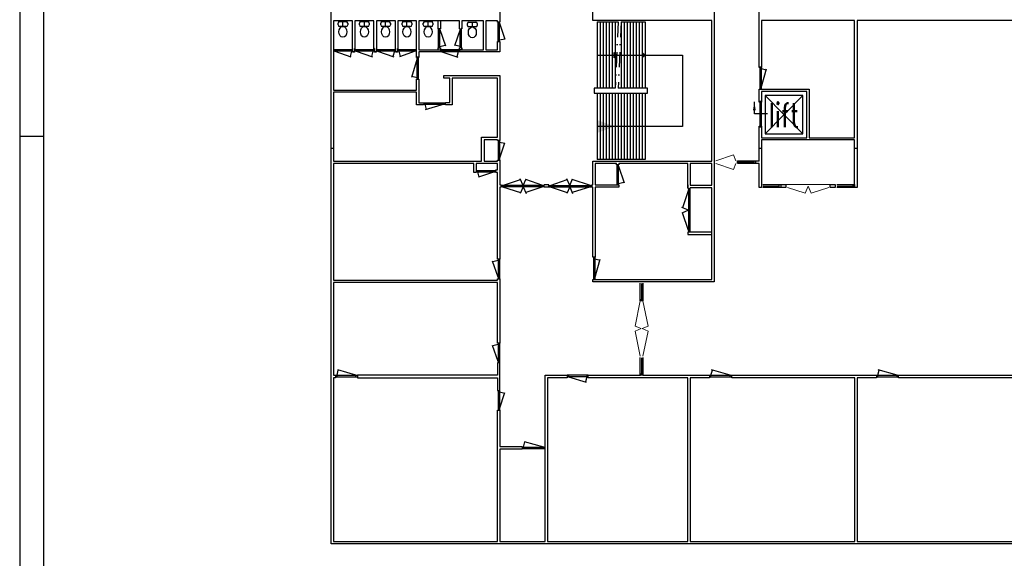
# Model space of a CAD drawing. Header units: millimetres. Extents: x -539328 to 307283, y -3176 to 118900.
# Tile 2 of 33: x 0 to 41381, y 24234 to 46894. Entities that reach past the tile are written whole.
import ezdxf
from ezdxf.enums import TextEntityAlignment as Align

# ---------------------------------------------------------------- set-up
doc = ezdxf.new("R2010")
doc.units = ezdxf.units.MM
doc.header["$LTSCALE"] = 50
doc.header["$MEASUREMENT"] = 0
doc.linetypes.add('DASHDOT', pattern=[25.4, 12.7, -6.35, 0, -6.35])
doc.layers.get('0').update_dxf_attribs({"linetype": 'CONTINUOUS'})
for name, color, linetype in [('00KAD025', 2, 'CONTINUOUS'), ('00KAD070', 5, 'CONTINUOUS'), ('Binnendeurkozijn', 4, 'CONTINUOUS'), ('Binnenkozijn', 4, 'CONTINUOUS'), ('BL$2----', 7, 'CONTINUOUS'), ('KOZIJNEN', 7, 'CONTINUOUS'), ('SANITAIR', 1, 'CONTINUOUS'), ('Scheidingswanden', 1, 'CONTINUOUS'), ('TEKST', 7, 'CONTINUOUS'), ('TRAPPEN', 2, 'CONTINUOUS'), ('VLUCHTPLAN', 7, 'CONTINUOUS'), ('WANDEN', 7, 'CONTINUOUS')]:
    doc.layers.add(name, color=color, linetype=linetype)
doc.styles.get("Standard").update_dxf_attribs({"font": 'romans.shx'})

# ---------------------------------------------------------------- blocks, each defined once
blk = doc.blocks.new('A0-PORTRAIT')
at = {"layer": '00KAD025', "linetype": 'Continuous'}
for p, q in [((0, 1189), (0, 0)), ((0, 420), (10, 420))]:
    blk.add_line(p, q, dxfattribs=at)
at = {"layer": '00KAD070', "linetype": 'Continuous'}
blk.add_line((10, 1179), (10, 10), dxfattribs=at)

msp = doc.modelspace()

# ---------------------------------------------------------------- hatches: boundary and pattern name
at = {"layer": 'TRAPPEN'}
h = msp.add_hatch(color=256, dxfattribs=at)
h.paths.add_polyline_path([(24966.333, 45511.294), (24966.333, 45401.043), (25092.333, 45401.043)])
h.paths.add_polyline_path([(25092.333, 45401.043), (24966.333, 45401.043), (24966.333, 45290.792)])
h = msp.add_hatch(color=256, dxfattribs=at)
h.paths.add_polyline_path([(26163.333, 45511.294), (26163.333, 45401.043), (26289.333, 45401.043)])
h.paths.add_polyline_path([(26163.333, 45401.043), (26163.333, 45290.792), (26289.333, 45401.043)])

# ---------------------------------------------------------------- linework, layer by layer
msp.add_line((18479.699, 45623.625), (18479.699, 45543.625))
at = {"layer": 'Binnendeurkozijn', "lineweight": 0}
for p, q in [((29994.218, 41202.598), (29252.298, 40952.299)), ((30102.298, 40952.299), (29994.218, 41202.598)), ((29994.218, 40587.999), (29252.298, 40838.299)), ((30102.298, 40838.299), (29994.218, 40587.999)), ((32218.781, 39953.062), (34052.781, 39953.062)), ((33012.701, 39588.762), (32270.781, 39839.062)), ((33135.781, 39889.062), (33012.701, 39588.762)), ((33135.781, 39889.062), (33258.861, 39588.762)), ((33258.861, 39588.762), (34000.781, 39839.062)), ((25863.02, 34006.775), (26081.319, 35059.376)), ((26413.619, 34006.775), (26195.319, 35059.376)), ((26113.319, 33898.695), (25863.02, 34006.775)), ((26163.319, 33898.695), (26413.619, 34006.775)), ((26113.319, 33898.695), (25863.02, 33790.615)), ((25863.02, 33790.615), (26081.319, 32738.014)), ((26163.319, 33898.695), (26413.619, 33790.615)), ((26413.619, 33790.615), (26195.319, 32738.014))]:
    msp.add_line(p, q, dxfattribs=at)
at = {"layer": 'Binnendeurkozijn', "lineweight": 0, "const_width": 0.8}
for points in [[(29185.298, 40952.299), (29185.298, 40838.299), (29252.298, 40838.299), (29252.298, 40888.299), (29252.298, 40888.299), (29252.298, 40952.299), (29185.298, 40952.299)], [(29252.298, 40870.299), (29252.298, 40920.299), (30102.298, 40920.299), (30102.298, 40870.299), (29252.298, 40870.299)], [(32218.781, 39953.062), (32218.781, 39839.062), (32270.781, 39839.062), (32270.781, 39889.062), (32285.781, 39889.062), (32285.781, 39953.062), (32218.781, 39953.062)], [(32270.781, 39839.062), (32270.781, 39889.062), (33135.781, 39889.062), (33135.781, 39839.062), (32270.781, 39839.062)], [(33135.781, 39839.062), (33135.781, 39889.062), (34000.781, 39889.062), (34000.781, 39839.062), (33135.781, 39839.062)], [(34052.781, 39953.062), (34052.781, 39839.062), (34000.781, 39839.062), (34000.781, 39889.062), (33985.781, 39889.062), (33985.781, 39953.062), (34052.781, 39953.062)], [(26113.319, 35059.376), (26163.319, 35059.376), (26163.319, 33898.695), (26113.319, 33898.695), (26113.319, 35059.376)], [(26163.319, 32738.014), (26113.319, 32738.014), (26113.319, 33898.695), (26163.319, 33898.695), (26163.319, 32738.014)]]:
    msp.add_lwpolyline(points, dxfattribs=at)
at = {"layer": 'Binnenkozijn'}
for p, q in [((30169.298, 40895.299), (30859.298, 40895.299)), ((30859.298, 40838.299), (30169.298, 40838.299)), ((31926.852, 39839.062), (31236.852, 39839.062)), ((31246.852, 39896.062), (31916.852, 39896.062)), ((35034.71, 39839.062), (34344.71, 39839.062)), ((34354.71, 39896.062), (35024.71, 39896.062)), ((26081.319, 35116.376), (26081.319, 35806.376)), ((26138.319, 35796.376), (26138.319, 35126.376)), ((26081.319, 31991.014), (26081.319, 32681.014)), ((26138.319, 32671.014), (26138.319, 32001.014))]:
    msp.add_line(p, q, dxfattribs=at)
at = {"layer": 'Binnenkozijn', "lineweight": 0, "const_width": 0.8}
for points in [[(30169.298, 40952.299), (30169.298, 40838.299), (30102.298, 40838.299), (30102.298, 40888.299), (30102.298, 40888.299), (30102.298, 40952.299), (30169.298, 40952.299)], [(31246.852, 39953.062), (31246.852, 39839.062), (31179.852, 39839.062), (31179.852, 39889.062), (31179.852, 39889.062), (31179.852, 39953.062), (31246.852, 39953.062)], [(34354.71, 39953.062), (34354.71, 39839.062), (34287.71, 39839.062), (34287.71, 39889.062), (34287.71, 39889.062), (34287.71, 39953.062), (34354.71, 39953.062)], [(26195.319, 35796.376), (26081.319, 35796.376), (26081.319, 35863.376), (26131.319, 35863.376), (26131.319, 35863.376), (26195.319, 35863.376), (26195.319, 35796.376)], [(26195.319, 32671.014), (26081.319, 32671.014), (26081.319, 32738.014), (26131.319, 32738.014), (26131.319, 32738.014), (26195.319, 32738.014), (26195.319, 32671.014)]]:
    msp.add_lwpolyline(points, dxfattribs=at)
at = {"layer": 'Binnenkozijn'}
for points in [[(30169.298, 40952.299), (30859.298, 40952.299)], [(30859.298, 40952.299), (30926.298, 40952.299), (30926.298, 40838.299), (30859.298, 40838.299), (30859.298, 40952.299)], [(31236.852, 39953.062), (31926.852, 39953.062)], [(31916.852, 39953.062), (31983.852, 39953.062), (31983.852, 39839.062), (31916.852, 39839.062), (31916.852, 39953.062)], [(34344.71, 39953.062), (35034.71, 39953.062)], [(35024.71, 39953.062), (35091.71, 39953.062), (35091.71, 39839.062), (35024.71, 39839.062), (35024.71, 39953.062)], [(26195.319, 35806.376), (26195.319, 35116.376)], [(26195.319, 35126.376), (26195.319, 35059.376), (26081.319, 35059.376), (26081.319, 35126.376), (26195.319, 35126.376)], [(26195.319, 32681.014), (26195.319, 31991.014)], [(26195.319, 32001.014), (26195.319, 31934.014), (26081.319, 31934.014), (26081.319, 32001.014), (26195.319, 32001.014)]]:
    msp.add_lwpolyline(points, dxfattribs=at)
at = {"layer": 'KOZIJNEN'}
for p, q in [((20104.709, 45979.925), (20104.709, 46810.523)), ((20164.709, 45979.925), (20164.709, 46810.523)), ((17604.251, 45703.193), (17604.251, 46513.791)), ((17664.251, 46473.791), (17604.251, 46473.791)), ((17664.251, 45703.193), (17664.251, 46513.791)), ((17664.251, 46473.791), (17891.309, 45794.051)), ((18506.803, 46473.791), (18279.746, 45794.051)), ((18506.803, 45703.193), (18506.803, 46513.791)), ((18506.803, 46473.791), (18566.803, 46473.791)), ((18566.803, 45703.193), (18566.803, 46513.791)), ((20164.709, 46750.523), (20104.709, 46750.523)), ((20164.709, 46750.523), (20391.766, 46070.782)), ((20164.709, 46039.925), (20104.709, 46039.925)), ((20164.709, 46039.925), (20384.568, 46092.333)), ((14003.08, 45623.625), (13185.275, 45623.625)), ((14003.08, 45563.625), (13185.275, 45563.625)), ((13245.275, 45563.625), (13245.275, 45623.625)), ((13245.275, 45563.625), (13921.481, 45333.474)), ((13943.08, 45563.625), (13883.957, 45346.246)), ((13943.08, 45563.625), (13943.08, 45623.625)), ((14905.632, 45623.625), (14072.574, 45623.625)), ((14905.632, 45563.625), (14072.574, 45563.625)), ((14147.827, 45563.625), (14147.827, 45623.625)), ((14147.827, 45563.625), (14824.033, 45333.474)), ((14845.632, 45563.625), (14786.51, 45346.246)), ((14845.632, 45563.625), (14845.632, 45623.625)), ((15808.185, 45623.625), (14975.126, 45623.625)), ((15808.185, 45563.625), (14975.126, 45563.625)), ((15035.126, 45563.625), (15035.126, 45623.625)), ((15035.126, 45563.625), (15726.585, 45333.474)), ((15748.185, 45563.625), (15688.992, 45345.987)), ((15748.185, 45563.625), (15748.185, 45623.625)), ((16681.699, 45623.625), (15877.678, 45623.625)), ((16681.699, 45563.625), (15877.678, 45563.625)), ((15937.678, 45563.625), (15937.678, 45623.625)), ((15937.678, 45563.625), (15996.735, 45346.489)), ((16621.699, 45563.625), (15959.277, 45333.474)), ((16621.699, 45563.625), (16621.699, 45623.625)), ((17664.251, 45763.193), (17604.251, 45763.193)), ((17664.251, 45763.193), (17884.11, 45815.601)), ((18479.699, 45603.625), (17686.05, 45603.625)), ((18490.071, 45543.625), (17686.05, 45543.625)), ((17746.05, 45543.625), (17746.05, 45603.625)), ((17746.05, 45543.625), (18408.472, 45313.474)), ((18506.803, 45763.193), (18286.944, 45815.601)), ((18430.071, 45543.625), (18371.014, 45326.489)), ((18430.071, 45543.625), (18430.071, 45603.625)), ((18506.803, 45763.193), (18566.803, 45763.193)), ((16701.699, 45260.735), (16471.549, 44466.079)), ((16701.699, 44384.479), (16701.699, 45320.735)), ((16701.699, 45260.735), (16761.699, 45260.735)), ((16761.699, 44384.479), (16761.699, 45320.735)), ((31099.852, 44901.51), (31099.852, 43965.255)), ((31159.852, 44841.51), (31099.852, 44841.51)), ((31159.852, 44901.51), (31159.852, 43965.255)), ((31159.852, 44841.51), (31378.996, 44781.908)), ((31159.852, 44025.255), (31390.002, 44819.911)), ((16701.699, 44444.479), (16482.555, 44504.082)), ((16701.699, 44444.479), (16761.699, 44444.479)), ((31159.852, 44025.255), (31099.852, 44025.255)), ((16964.371, 43393.25), (17900.627, 43393.25)), ((16964.371, 43333.25), (17900.627, 43333.25)), ((17024.371, 43333.25), (17024.371, 43393.25)), ((17024.371, 43333.25), (17083.974, 43114.106)), ((17840.627, 43333.25), (17045.971, 43103.1)), ((17840.627, 43333.25), (17840.627, 43393.25)), ((30875.756, 42930.579), (30875.756, 43437.704)), ((31099.852, 43450.01), (31099.852, 42411.148)), ((31159.852, 43390.01), (31099.852, 43390.01)), ((31159.852, 43450.01), (31159.852, 42411.148)), ((31426.921, 42930.579), (30875.756, 42930.579)), ((31159.852, 42471.148), (31099.852, 42471.148)), ((20104.709, 41807.613), (20104.709, 40977.015)), ((20164.709, 41807.613), (20164.709, 40977.015)), ((20164.709, 41747.613), (20104.709, 41747.613)), ((20164.709, 41747.613), (20384.568, 41695.205)), ((20164.709, 41037.015), (20391.766, 41716.756)), ((20164.709, 41037.015), (20104.709, 41037.015)), ((25107.102, 39942.928), (25107.102, 40792.632)), ((25167.102, 40732.632), (25107.102, 40732.632)), ((25167.102, 39942.928), (25167.102, 40792.632)), ((25167.102, 40732.632), (25401.218, 40029.491)), ((19186.539, 40550.641), (20017.137, 40550.641)), ((19186.539, 40490.641), (20017.137, 40490.641)), ((19246.539, 40490.641), (19246.539, 40550.641)), ((19246.539, 40490.641), (19298.947, 40270.782)), ((19957.137, 40490.641), (19277.396, 40263.583)), ((19957.137, 40490.641), (19957.137, 40550.641)), ((20290.821, 39922.928), (21054.488, 40166.846)), ((21162.752, 39922.928), (21039.672, 40200.227)), ((21162.752, 39922.928), (21285.833, 40200.227)), ((21981.003, 39922.928), (21271.016, 40166.846)), ((22296.032, 39922.928), (23006.019, 40166.846)), ((23114.283, 39922.928), (22991.202, 40200.227)), ((23114.283, 39922.928), (23237.363, 40200.227)), ((23986.214, 39922.928), (23222.547, 40166.846)), ((22041.003, 39922.928), (20230.821, 39922.928)), ((22041.003, 39862.928), (20230.821, 39862.928)), ((20290.821, 39862.928), (20290.821, 39922.928)), ((20290.821, 39862.928), (21054.488, 39619.01)), ((21162.752, 39862.928), (21039.672, 39585.628)), ((21162.752, 39922.928), (21162.752, 39862.928)), ((21162.752, 39862.928), (21285.833, 39585.628)), ((21981.003, 39862.928), (21271.016, 39619.01)), ((21981.003, 39862.928), (21981.003, 39922.928)), ((22041.003, 39842.928), (22041.003, 39942.928)), ((22236.032, 39942.928), (22041.003, 39942.928)), ((22236.032, 39842.928), (22041.003, 39842.928)), ((22236.032, 39842.928), (22236.032, 39942.928)), ((22236.032, 39922.928), (24046.214, 39922.928)), ((22236.032, 39862.928), (24046.214, 39862.928)), ((22296.032, 39862.928), (22296.032, 39922.928)), ((22296.032, 39862.928), (23006.019, 39619.01)), ((23114.283, 39862.928), (22991.202, 39585.628)), ((23114.283, 39922.928), (23114.283, 39862.928)), ((23114.283, 39862.928), (23237.363, 39585.628)), ((23986.214, 39862.928), (23222.547, 39619.01)), ((23986.214, 39862.928), (23986.214, 39922.928)), ((25167.102, 40002.928), (25107.102, 40002.928)), ((25167.102, 40002.928), (25390.477, 40061.751)), ((28102.833, 39729.247), (27858.915, 38983.932)), ((28102.833, 39789.247), (28102.833, 37962.089)), ((28162.833, 39729.247), (28102.833, 39729.247)), ((28162.833, 39789.247), (28162.833, 37962.089)), ((28102.833, 38875.668), (27825.534, 38998.749)), ((28102.833, 38875.668), (27825.534, 38752.588)), ((28102.833, 38022.089), (27858.915, 38767.404)), ((28102.833, 38875.668), (28162.833, 38875.668)), ((28162.833, 38022.089), (28102.833, 38022.089)), ((24112.326, 36899.631), (24112.326, 35963.376)), ((24172.326, 36839.631), (24112.326, 36839.631)), ((24172.326, 36899.631), (24172.326, 35963.376)), ((24172.326, 36839.631), (24391.47, 36780.029)), ((20104.709, 36055.072), (19877.651, 36734.813)), ((20104.709, 36765.671), (19884.85, 36713.263)), ((20104.709, 36825.671), (20104.709, 35995.072)), ((20104.709, 36765.671), (20164.709, 36765.671)), ((20164.709, 36825.671), (20164.709, 35995.072)), ((24172.326, 36023.376), (24402.476, 36818.032)), ((20104.709, 36055.072), (20164.709, 36055.072)), ((24172.326, 36023.376), (24112.326, 36023.376)), ((20104.709, 32512.954), (19877.651, 33192.694)), ((20104.709, 33223.552), (19884.85, 33171.144)), ((20104.709, 33283.552), (20104.709, 32452.954)), ((20104.709, 33223.552), (20164.709, 33223.552)), ((20164.709, 33283.552), (20164.709, 32452.954)), ((20104.709, 32512.954), (20164.709, 32512.954)), ((13276.904, 31934.014), (14190.943, 31934.014)), ((13276.904, 31874.014), (14190.943, 31874.014)), ((13336.904, 31934.014), (13389.487, 32154.608)), ((13336.904, 31874.014), (13336.904, 31934.014)), ((14130.943, 31934.014), (13367.761, 32161.072)), ((14130.943, 31874.014), (14130.943, 31934.014)), ((23894.953, 31934.014), (23003.489, 31934.014)), ((23894.953, 31874.014), (23003.489, 31874.014)), ((23063.489, 31934.014), (23063.489, 31874.014)), ((23063.489, 31874.014), (23813.354, 31643.864)), ((23834.953, 31874.014), (23775.516, 31655.477)), ((23834.953, 31934.014), (23834.953, 31874.014)), ((28993.332, 31934.014), (29925.197, 31934.014)), ((28993.332, 31874.014), (29925.197, 31874.014)), ((29053.332, 31934.014), (29112.77, 32152.551)), ((29053.332, 31874.014), (29053.332, 31934.014)), ((29865.197, 31934.014), (29074.932, 32164.164)), ((29865.197, 31874.014), (29865.197, 31934.014)), ((36002.937, 31934.014), (36934.802, 31934.014)), ((36002.937, 31874.014), (36934.802, 31874.014)), ((36062.937, 31934.014), (36122.375, 32152.551)), ((36062.937, 31874.014), (36062.937, 31934.014)), ((36874.802, 31934.014), (36084.537, 32164.164)), ((36874.802, 31874.014), (36874.802, 31934.014)), ((20104.709, 31299.012), (20104.709, 30468.414)), ((20104.709, 31239.012), (20164.709, 31239.012)), ((20164.709, 31299.012), (20164.709, 30468.414)), ((20164.709, 31239.012), (20384.568, 31186.604)), ((20164.709, 30528.414), (20391.766, 31208.155)), ((20104.709, 30528.414), (20164.709, 30528.414)), ((21179.575, 28912.783), (21231.983, 29132.641)), ((22024.429, 28912.783), (21210.432, 29139.84)), ((21119.575, 28912.783), (22084.429, 28912.783)), ((21119.575, 28852.783), (22084.429, 28852.783)), ((21179.575, 28852.783), (21179.575, 28912.783)), ((22024.429, 28852.783), (22024.429, 28912.783))]:
    msp.add_line(p, q, dxfattribs=at)
msp.add_solid([(30815.756, 43077.704), (30875.756, 43437.704), (30935.756, 43077.704)], dxfattribs=at)
at = {"layer": 'SANITAIR'}
for p, q in [((13440.003, 46812.142), (13726.225, 46812.142)), ((13583.114, 46609.556), (13583.114, 46812.142)), ((14343.224, 46812.142), (14629.446, 46812.142)), ((14486.335, 46609.556), (14486.335, 46812.142)), ((15232.783, 46812.142), (15519.004, 46812.142)), ((15375.894, 46609.556), (15375.894, 46812.142)), ((16131.512, 46812.142), (16417.733, 46812.142)), ((16274.623, 46609.556), (16274.623, 46812.142)), ((17024.103, 46812.142), (17310.324, 46812.142)), ((17167.213, 46609.556), (17167.213, 46812.142)), ((18880.523, 46788.171), (19166.744, 46788.171)), ((19023.633, 46585.585), (19023.633, 46788.171)), ((13380.003, 46669.556), (13380.003, 46752.142)), ((13726.225, 46609.556), (13440.003, 46609.556)), ((13786.225, 46752.142), (13786.225, 46669.556)), ((14283.224, 46669.556), (14283.224, 46752.142)), ((14629.446, 46609.556), (14343.224, 46609.556)), ((14689.446, 46752.142), (14689.446, 46669.556)), ((15172.783, 46669.556), (15172.783, 46752.142)), ((15519.004, 46609.556), (15232.783, 46609.556)), ((15579.004, 46752.142), (15579.004, 46669.556)), ((16071.512, 46669.556), (16071.512, 46752.142)), ((16417.733, 46609.556), (16131.512, 46609.556)), ((16477.733, 46752.142), (16477.733, 46669.556)), ((16964.103, 46669.556), (16964.103, 46752.142)), ((17310.324, 46609.556), (17024.103, 46609.556)), ((17370.324, 46752.142), (17370.324, 46669.556)), ((18820.523, 46645.585), (18820.523, 46728.171)), ((19166.744, 46585.585), (18880.523, 46585.585)), ((19226.744, 46728.171), (19226.744, 46645.585))]:
    msp.add_line(p, q, dxfattribs=at)
for centre, start, end in [((13440.003, 46752.142), 90, 180), ((13726.225, 46752.142), 0, 90), ((14343.224, 46752.142), 90, 180), ((14629.446, 46752.142), 0, 90), ((15232.783, 46752.142), 90, 180), ((15519.004, 46752.142), 0, 90), ((16131.512, 46752.142), 90, 180), ((16417.733, 46752.142), 0, 90), ((17024.103, 46752.142), 90, 180), ((17310.324, 46752.142), 0, 90), ((18880.523, 46728.171), 90, 180), ((19166.744, 46728.171), 0, 90), ((13440.003, 46669.556), 180, 270), ((13726.225, 46669.556), 270, 0), ((14343.224, 46669.556), 180, 270), ((14629.446, 46669.556), 270, 0), ((15232.783, 46669.556), 180, 270), ((15519.004, 46669.556), 270, 0), ((16131.512, 46669.556), 180, 270), ((16417.733, 46669.556), 270, 0), ((17024.103, 46669.556), 180, 270), ((17310.324, 46669.556), 270, 0), ((18880.523, 46645.585), 180, 270), ((19166.744, 46645.585), 270, 0)]:
    msp.add_arc(centre, 60, start, end, dxfattribs=at)
for centre in [(13583.114, 46381.443), (14486.335, 46381.443), (15375.894, 46381.443), (16274.623, 46381.443), (17167.213, 46381.443), (19023.633, 46357.472)]:
    msp.add_ellipse(centre, major_axis=(0, 228.113), ratio=0.735922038, dxfattribs=at)
at = {"layer": 'Scheidingswanden'}
for p, q in [((31079.852, 40945.299), (30926.298, 40945.299)), ((26188.319, 35863.376), (26088.319, 35863.376))]:
    msp.add_line(p, q, dxfattribs=at)
for points in [[(31983.852, 39946.062), (31983.852, 39846.062), (32218.781, 39846.062), (32218.781, 39946.062), (31983.852, 39946.062)], [(34052.781, 39946.062), (34052.781, 39846.062), (34287.71, 39846.062), (34287.71, 39946.062), (34052.781, 39946.062)], [(35191.71, 39839.062), (35091.71, 39839.062)]]:
    msp.add_lwpolyline(points, dxfattribs=at)
at = {"layer": 'TRAPPEN'}
for p, q in [((24273.333, 46796.664), (25155.333, 46796.664)), ((24273.333, 46796.664), (24273.333, 44005.423)), ((24399.333, 46796.664), (24399.333, 44005.423)), ((24525.333, 46796.664), (24525.333, 44005.423)), ((24651.333, 46796.664), (24651.333, 44005.423)), ((24777.333, 46796.664), (24777.333, 44005.423)), ((24903.333, 46796.664), (24903.333, 44005.423)), ((25029.333, 46796.664), (25029.333, 44005.423)), ((25281.333, 46796.664), (26289.333, 46796.664)), ((25281.333, 46796.664), (25281.333, 44005.423)), ((25407.333, 46796.664), (25407.333, 44005.423)), ((25533.333, 46796.664), (25533.333, 44005.423)), ((25659.333, 46796.664), (25659.333, 44005.423)), ((25785.333, 46796.664), (25785.333, 44005.423)), ((25911.333, 46796.664), (25911.333, 44005.423)), ((26037.333, 46796.664), (26037.333, 44005.423)), ((26163.333, 46796.664), (26163.333, 44005.423)), ((26289.333, 46796.664), (26289.333, 44005.423)), ((24273.333, 45401.043), (27855.413, 45401.043)), ((25092.333, 45401.043), (24966.333, 45511.294)), ((24966.333, 45511.294), (24966.333, 45290.792)), ((24966.333, 45290.792), (25092.333, 45401.043)), ((26289.333, 45401.043), (26163.333, 45511.294)), ((26163.333, 45511.294), (26163.333, 45290.792)), ((26163.333, 45290.792), (26289.333, 45401.043)), ((27855.413, 45401.043), (27855.413, 42400.919)), ((25029.333, 44005.423), (24145.327, 44005.423)), ((24145.327, 44005.423), (24145.327, 43796.539)), ((26380.713, 44005.423), (25155.333, 44005.423)), ((26380.713, 43796.539), (26380.713, 44005.423)), ((24145.327, 43796.539), (26380.713, 43796.539)), ((24273.333, 43796.539), (24273.333, 41005.299)), ((24399.333, 43796.539), (24399.333, 41005.299)), ((24525.333, 43796.539), (24525.333, 41005.299)), ((24651.333, 43796.539), (24651.333, 41005.299)), ((24777.333, 43796.539), (24777.333, 41005.299)), ((24903.333, 43796.539), (24903.333, 41005.299)), ((25029.333, 43796.539), (25029.333, 41005.299)), ((25155.333, 43796.539), (25155.333, 41005.299)), ((25281.333, 43796.539), (25281.333, 41005.299)), ((25407.333, 43796.539), (25407.333, 41005.299)), ((25533.333, 43796.539), (25533.333, 41005.299)), ((25659.333, 43796.539), (25659.333, 41005.299)), ((25785.333, 43796.539), (25785.333, 41005.299)), ((25911.333, 43796.539), (25911.333, 41005.299)), ((26037.333, 43796.539), (26037.333, 41005.299)), ((26163.333, 43796.539), (26163.333, 41005.299)), ((26289.333, 43796.539), (26289.333, 41005.299)), ((27855.413, 42400.919), (24273.333, 42400.919)), ((26289.333, 41005.299), (24273.333, 41005.299))]:
    msp.add_line(p, q, dxfattribs=at)
at = {"layer": 'TRAPPEN', "linetype": 'DASHDOT'}
for p, q in [((25155.333, 46796.664), (25029.333, 44005.423)), ((25281.333, 46796.664), (25155.333, 44005.423))]:
    msp.add_line(p, q, dxfattribs=at)
at = {"layer": 'VLUCHTPLAN', "color": 110}
msp.add_solid([(24271.112, 42670.919), (25029.333, 42400.919), (24271.112, 42130.919)], dxfattribs=at)
at = {"layer": 'WANDEN'}
for p, q in [((13085.275, 41473.044), (13085.275, 70934.571)), ((31079.852, 44881.51), (31079.852, 49854.158)), ((20184.709, 47819.795), (20184.709, 46790.523)), ((13185.275, 46830.411), (13185.275, 43924.292)), ((13987.827, 45667.596), (13987.827, 46830.411)), ((14087.827, 46830.411), (14087.827, 45667.596)), ((14890.379, 45667.596), (14890.379, 46830.411)), ((14990.379, 46830.411), (14990.379, 45667.596)), ((15792.931, 45667.596), (15792.931, 46830.411)), ((15892.931, 46830.411), (15892.931, 45667.596)), ((16681.699, 45300.735), (16681.699, 46830.411)), ((16781.699, 46830.411), (16781.699, 45623.625)), ((18486.803, 46513.791), (18486.803, 46830.411)), ((18586.803, 46830.411), (18586.803, 46513.791)), ((19492.184, 45623.625), (19492.184, 46830.411)), ((19592.184, 46830.411), (19592.184, 45623.625)), ((20084.709, 46790.523), (20084.709, 46830.411)), ((20184.709, 46790.523), (20084.709, 46790.523)), ((31179.852, 46836.664), (31179.852, 44881.51)), ((35091.71, 41919.037), (35091.71, 46836.664)), ((35191.71, 46836.664), (35191.71, 41473.044)), ((17584.251, 46513.791), (17584.251, 46553.679)), ((17684.251, 46513.791), (17584.251, 46513.791)), ((17684.251, 46553.679), (17684.251, 46513.791)), ((18486.803, 46513.791), (18586.803, 46513.791)), ((18586.803, 46513.791), (18586.803, 46553.679)), ((20084.709, 45623.625), (20084.709, 45959.925)), ((20184.709, 45959.925), (20184.709, 45543.625)), ((14003.08, 45667.596), (13987.827, 45667.596)), ((14003.08, 45523.625), (14003.08, 45667.596)), ((14072.574, 45523.625), (14003.08, 45523.625)), ((14087.827, 45667.596), (14072.574, 45667.596)), ((14072.574, 45667.596), (14072.574, 45523.625)), ((14905.632, 45667.596), (14890.379, 45667.596)), ((14905.632, 45523.625), (14905.632, 45667.596)), ((14975.126, 45523.625), (14905.632, 45523.625)), ((14990.379, 45667.596), (14975.126, 45667.596)), ((14975.126, 45667.596), (14975.126, 45523.625)), ((15808.185, 45667.596), (15792.931, 45667.596)), ((15808.185, 45523.625), (15808.185, 45667.596)), ((15877.678, 45523.625), (15808.185, 45523.625)), ((15892.931, 45667.596), (15877.678, 45667.596)), ((15877.678, 45667.596), (15877.678, 45523.625)), ((16781.699, 45623.625), (18387.065, 45623.625)), ((16781.699, 45523.625), (16781.699, 45300.735)), ((17584.251, 45623.625), (17584.251, 45703.193)), ((17684.251, 45703.193), (17684.251, 45623.625)), ((18586.803, 45623.625), (17686.05, 45623.625)), ((17686.05, 45623.625), (17686.05, 45543.625)), ((18387.065, 45623.625), (18486.803, 45623.625)), ((18479.699, 45623.625), (19492.184, 45623.625)), ((18486.803, 45623.625), (18486.803, 45703.193)), ((18586.803, 45623.625), (18586.803, 45703.193)), ((18586.803, 45703.193), (18586.803, 45623.625)), ((19592.184, 45623.625), (20084.709, 45623.625)), ((16781.699, 45300.735), (16681.699, 45300.735)), ((31179.852, 44881.51), (31079.852, 44881.51)), ((16681.699, 43924.292), (16681.699, 44364.479)), ((16781.699, 44364.479), (16781.699, 43393.25)), ((13185.275, 43924.292), (16681.699, 43924.292)), ((31079.852, 43430.01), (31079.852, 43945.255)), ((33179.852, 43945.255), (33179.852, 41919.037)), ((13185.275, 43824.292), (13185.275, 41473.044)), ((31179.852, 43845.255), (31179.852, 43430.01)), ((33079.852, 41919.037), (33079.852, 43845.255)), ((16781.699, 43393.25), (16964.371, 43393.25)), ((31179.852, 43430.01), (31079.852, 43430.01)), ((31079.852, 41473.044), (31079.852, 42391.148)), ((31079.852, 42391.148), (31179.852, 42391.148)), ((31179.852, 42391.148), (31179.852, 41919.037)), ((31179.852, 41919.037), (33079.852, 41919.037)), ((31179.852, 41819.037), (31179.852, 41473.044)), ((33179.852, 41919.037), (35091.71, 41919.037)), ((35091.71, 41473.044), (35091.71, 41819.037)), ((13185.275, 41473.044), (13085.275, 41473.044)), ((31179.852, 41473.044), (31079.852, 41473.044)), ((35191.71, 41473.044), (35091.71, 41473.044))]:
    msp.add_line(p, q, dxfattribs=at)
at = {"layer": 'WANDEN', "color": 7}
for p, q in [((13085.275, 24840.685), (13085.275, 63387.753)), ((29185.298, 49874.158), (29185.298, 35863.376)), ((31079.852, 44901.51), (31079.852, 49874.158)), ((20184.709, 47839.795), (20184.709, 46810.523)), ((24092.442, 46856.664), (24092.442, 47839.795)), ((13987.827, 46850.411), (13185.275, 46850.411)), ((13185.275, 46850.411), (13185.275, 43944.292)), ((13987.827, 45687.596), (13987.827, 46850.411)), ((14890.379, 46850.411), (14087.827, 46850.411)), ((14087.827, 46850.411), (14087.827, 45687.596)), ((14890.379, 45687.596), (14890.379, 46850.411)), ((15792.931, 46850.411), (14990.379, 46850.411)), ((14990.379, 46850.411), (14990.379, 45687.596)), ((15792.931, 45687.596), (15792.931, 46850.411)), ((16681.699, 46850.411), (15892.931, 46850.411)), ((15892.931, 46850.411), (15892.931, 45687.596)), ((16681.699, 45320.735), (16681.699, 46850.411)), ((18486.803, 46850.411), (16781.699, 46850.411)), ((16781.699, 46850.411), (16781.699, 45643.625)), ((17584.251, 46513.791), (17584.251, 46850.411)), ((17684.251, 46850.411), (17684.251, 46513.791)), ((18486.803, 46513.791), (18486.803, 46850.411)), ((19492.184, 46850.411), (18586.803, 46850.411)), ((18586.803, 46850.411), (18586.803, 46513.791)), ((19492.184, 45643.625), (19492.184, 46850.411)), ((20084.709, 46850.411), (19592.184, 46850.411)), ((19592.184, 46850.411), (19592.184, 45643.625)), ((20084.709, 46810.523), (20084.709, 46850.411)), ((29085.298, 46856.664), (24092.442, 46856.664)), ((29085.298, 40945.299), (29085.298, 46856.664)), ((35091.71, 46856.664), (31179.852, 46856.664)), ((31179.852, 46856.664), (31179.852, 44901.51)), ((35091.71, 41939.037), (35091.71, 46856.664)), ((43233.722, 46856.664), (35191.71, 46856.664)), ((35191.71, 46856.664), (35191.71, 39839.062)), ((20084.709, 45643.625), (20084.709, 45979.925)), ((20084.709, 45979.925), (20184.709, 45979.925)), ((20184.709, 45979.925), (20184.709, 45543.625)), ((14003.08, 45687.596), (13987.827, 45687.596)), ((14003.08, 45543.625), (14003.08, 45687.596)), ((14072.574, 45543.625), (14003.08, 45543.625)), ((14087.827, 45687.596), (14072.574, 45687.596)), ((14072.574, 45687.596), (14072.574, 45543.625)), ((14905.632, 45687.596), (14890.379, 45687.596)), ((14905.632, 45543.625), (14905.632, 45687.596)), ((14975.126, 45543.625), (14905.632, 45543.625)), ((14990.379, 45687.596), (14975.126, 45687.596)), ((14975.126, 45687.596), (14975.126, 45543.625)), ((15808.185, 45687.596), (15792.931, 45687.596)), ((15808.185, 45543.625), (15808.185, 45687.596)), ((15877.678, 45543.625), (15808.185, 45543.625)), ((15892.931, 45687.596), (15877.678, 45687.596)), ((15877.678, 45687.596), (15877.678, 45543.625)), ((17686.05, 45543.625), (16781.699, 45543.625)), ((16781.699, 45543.625), (16781.699, 45320.735)), ((17584.251, 45643.625), (17584.251, 45703.193)), ((17584.251, 45703.193), (17684.251, 45703.193)), ((17684.251, 45703.193), (17684.251, 45643.625)), ((20184.709, 45543.625), (18479.699, 45543.625)), ((18486.803, 45643.625), (18486.803, 45703.193)), ((18586.803, 45703.193), (18486.803, 45703.193)), ((18586.803, 45643.625), (18586.803, 45703.193)), ((18586.803, 45703.193), (18586.803, 45643.625)), ((16781.699, 45320.735), (16681.699, 45320.735)), ((31179.852, 44901.51), (31079.852, 44901.51)), ((16681.699, 43944.292), (16681.699, 44384.479)), ((16681.699, 44384.479), (16781.699, 44384.479)), ((16781.699, 44384.479), (16781.699, 43413.25)), ((17826.29, 44438.444), (17826.29, 44538.444)), ((17826.29, 44538.444), (20184.709, 44538.444)), ((18079.083, 44438.444), (17826.29, 44438.444)), ((18079.083, 43413.25), (18079.083, 44438.444)), ((20084.709, 44438.444), (18179.083, 44438.444)), ((18179.083, 44438.444), (18179.083, 43313.25)), ((20084.709, 41945.081), (20084.709, 44438.444)), ((20184.709, 44538.444), (20184.709, 41807.613)), ((31079.852, 43450.01), (31079.852, 43965.255)), ((31079.852, 43965.255), (33179.852, 43965.255)), ((33079.852, 43865.255), (31179.852, 43865.255)), ((31179.852, 43865.255), (31179.852, 43450.01)), ((33079.852, 41939.037), (33079.852, 43865.255)), ((33179.852, 43965.255), (33179.852, 41939.037)), ((16681.699, 43844.292), (13185.275, 43844.292)), ((13185.275, 43844.292), (13185.275, 40947.999)), ((16681.699, 43313.25), (16681.699, 43844.292)), ((32919.852, 42094.141), (31328.971, 43705.255)), ((31328.971, 42094.141), (32919.852, 43705.255)), ((32919.852, 43705.255), (31328.971, 43705.255)), ((31328.971, 43705.255), (31328.971, 42094.141)), ((32919.852, 42094.141), (32919.852, 43705.255)), ((16964.371, 43313.25), (16681.699, 43313.25)), ((17900.627, 43313.25), (17900.627, 43413.25)), ((17900.627, 43413.25), (18079.083, 43413.25)), ((18179.083, 43313.25), (17900.627, 43313.25)), ((31179.852, 43450.01), (31079.852, 43450.01)), ((31079.852, 40945.299), (31079.852, 42411.148)), ((31079.852, 42411.148), (31179.852, 42411.148)), ((31179.852, 42411.148), (31179.852, 41939.037)), ((19415.298, 40947.999), (19415.298, 41945.081)), ((19415.298, 41945.081), (20084.709, 41945.081)), ((20084.709, 41845.081), (19515.298, 41845.081)), ((19515.298, 41845.081), (19515.298, 40947.999)), ((20084.709, 41807.613), (20084.709, 41845.081)), ((20184.709, 41807.613), (20084.709, 41807.613)), ((35091.71, 41839.037), (31179.852, 41839.037)), ((31179.852, 41839.037), (31179.852, 39839.062)), ((31328.971, 42094.141), (32919.852, 42094.141)), ((35091.71, 39839.062), (35091.71, 41839.037)), ((20084.709, 40947.999), (20084.709, 40977.015)), ((20084.709, 40977.015), (20184.709, 40977.015)), ((20184.709, 40977.015), (20184.709, 39942.928)), ((13185.275, 40947.999), (19415.298, 40947.999)), ((19086.539, 40847.999), (13185.275, 40847.999)), ((13185.275, 40847.999), (13185.275, 35940.473)), ((19086.539, 40470.641), (19086.539, 40847.999)), ((20084.709, 40847.999), (19186.539, 40847.999)), ((19186.539, 40847.999), (19186.539, 40470.641)), ((19515.298, 40947.999), (20084.709, 40947.999)), ((20017.137, 40470.641), (20017.137, 40570.641)), ((20017.137, 40570.641), (20084.709, 40570.641)), ((20084.709, 40570.641), (20084.709, 40847.999)), ((24092.326, 39942.928), (24092.326, 40945.299)), ((24092.326, 40945.299), (29085.298, 40945.299)), ((25087.102, 40845.299), (24192.326, 40845.299)), ((24192.326, 40845.299), (24192.326, 39942.928)), ((25087.102, 40792.632), (25087.102, 40845.299)), ((25187.102, 40792.632), (25087.102, 40792.632)), ((28082.833, 40845.299), (25187.102, 40845.299)), ((25187.102, 40845.299), (25187.102, 40792.632)), ((28082.833, 39826.252), (28082.833, 40845.299)), ((29085.298, 40845.299), (28182.833, 40845.299)), ((28182.833, 40845.299), (28182.833, 39926.252)), ((29085.298, 39926.252), (29085.298, 40845.299)), ((29185.298, 40945.299), (29185.298, 40845.299)), ((30169.298, 40852.299), (30169.298, 40952.299)), ((30926.298, 40845.299), (30926.298, 40945.299)), ((31079.852, 40845.299), (30926.298, 40845.299)), ((31079.852, 39839.062), (31079.852, 40845.299)), ((19186.539, 40470.641), (19086.539, 40470.641)), ((20084.709, 40470.641), (20017.137, 40470.641)), ((20084.709, 36825.671), (20084.709, 40470.641)), ((20184.709, 39942.928), (20230.821, 39942.928)), ((20230.821, 39842.928), (20184.709, 39842.928)), ((20184.709, 39842.928), (20184.709, 36825.671)), ((20230.821, 39942.928), (20230.821, 39842.928)), ((24046.214, 39842.928), (24046.214, 39942.928)), ((24046.214, 39942.928), (24092.326, 39942.928)), ((24092.326, 39842.928), (24046.214, 39842.928)), ((24092.326, 36899.631), (24092.326, 39842.928)), ((24192.326, 39942.928), (25187.102, 39942.928)), ((25187.102, 39842.928), (24192.326, 39842.928)), ((24192.326, 39842.928), (24192.326, 36899.631)), ((25187.102, 39942.928), (25187.102, 39842.928)), ((28082.833, 39942.928), (28082.833, 39789.247)), ((28082.833, 39789.247), (28182.833, 39789.247)), ((28182.833, 39926.252), (29085.298, 39926.252)), ((29085.298, 39826.252), (28182.833, 39826.252)), ((28182.833, 39789.247), (28182.833, 39826.252)), ((29085.298, 35963.376), (29085.298, 39826.252)), ((31179.852, 39839.062), (31079.852, 39839.062)), ((29077.609, 37956.583), (28082.833, 37956.583)), ((28082.833, 37956.583), (28082.833, 37856.583)), ((28082.833, 37856.583), (29077.609, 37856.583)), ((24192.326, 36899.631), (24092.326, 36899.631)), ((20184.709, 36825.671), (20084.709, 36825.671)), ((13185.275, 35940.473), (20084.709, 35940.473)), ((20084.709, 35840.473), (13185.275, 35840.473)), ((13185.275, 35840.473), (13185.275, 31934.014)), ((20084.709, 35940.473), (20084.709, 35995.072)), ((20084.709, 35995.072), (20184.709, 35995.072)), ((20084.709, 33283.552), (20084.709, 35840.473)), ((20184.709, 35995.072), (20184.709, 33283.552)), ((24092.326, 35863.376), (24092.326, 35963.376)), ((24092.326, 35963.376), (29085.298, 35963.376)), ((26088.319, 35863.376), (24092.326, 35863.376)), ((29185.298, 35863.376), (26188.319, 35863.376)), ((20184.709, 33283.552), (20084.709, 33283.552)), ((20184.709, 32452.954), (20084.709, 32452.954)), ((20084.709, 32452.954), (20084.709, 31934.014)), ((20184.709, 31299.012), (20184.709, 32452.954)), ((13185.275, 31934.014), (13276.904, 31934.014)), ((13276.904, 31934.014), (13276.904, 31834.014)), ((20084.709, 31934.014), (14190.943, 31934.014)), ((14190.943, 31934.014), (14190.943, 31834.014)), ((22084.429, 24940.685), (22084.429, 31934.014)), ((22084.429, 31934.014), (23003.489, 31934.014)), ((23003.489, 31934.014), (23003.489, 31834.014)), ((23894.953, 31834.014), (23894.953, 31934.014)), ((23894.953, 31934.014), (26088.319, 31934.014)), ((26188.319, 31934.014), (28993.332, 31934.014)), ((28993.332, 31934.014), (28993.332, 31834.014)), ((29925.197, 31834.014), (29925.197, 31934.014)), ((29925.197, 31934.014), (36002.937, 31934.014)), ((36002.937, 31934.014), (36002.937, 31834.014)), ((36934.802, 31834.014), (36934.802, 31934.014)), ((36934.802, 31934.014), (48112.944, 31934.014)), ((13276.904, 31834.014), (13185.275, 31834.014)), ((13185.275, 31834.014), (13185.275, 24940.685)), ((14190.943, 31834.014), (20084.709, 31834.014)), ((20084.709, 31834.014), (20084.709, 31299.012)), ((23003.489, 31834.014), (22184.429, 31834.014)), ((22184.429, 31834.014), (22184.429, 24940.685)), ((28080.242, 31834.014), (23894.953, 31834.014)), ((28080.242, 24940.685), (28080.242, 31834.014)), ((28993.332, 31834.014), (28180.242, 31834.014)), ((28180.242, 31834.014), (28180.242, 24940.685)), ((35094.208, 31834.014), (29925.197, 31834.014)), ((35094.208, 24940.685), (35094.208, 31834.014)), ((36002.937, 31834.014), (35194.208, 31834.014)), ((35194.208, 31834.014), (35194.208, 24940.685)), ((43091.57, 31834.014), (36934.802, 31834.014)), ((20084.709, 31299.012), (20184.709, 31299.012)), ((20084.709, 24940.685), (20084.709, 30468.414)), ((20084.709, 30468.414), (20184.709, 30468.414)), ((20184.709, 30468.414), (20184.709, 28932.783)), ((20184.709, 28932.783), (21119.575, 28932.783)), ((21119.575, 28832.783), (20184.709, 28832.783)), ((20184.709, 28832.783), (20184.709, 24940.685)), ((21119.575, 28932.783), (21119.575, 28832.783)), ((67191.013, 24840.685), (13085.275, 24840.685)), ((13185.275, 24940.685), (20084.709, 24940.685)), ((20184.709, 24940.685), (22084.429, 24940.685)), ((22184.429, 24940.685), (26088.319, 24940.685)), ((22184.429, 24940.685), (26088.319, 24940.685)), ((26088.319, 24940.685), (28080.242, 24940.685)), ((28180.242, 24940.685), (35094.208, 24940.685)), ((35194.208, 24940.685), (43091.57, 24940.685))]:
    msp.add_line(p, q, dxfattribs=at)

# ---------------------------------------------------------------- block references
at = {"layer": 'BL$2----', "xscale": 100, "yscale": 100, "zscale": 100}
msp.add_blockref('A0-PORTRAIT', (0, 0), dxfattribs=at)

# ---------------------------------------------------------------- texts
at = {"layer": 'TEKST', "width": 0.75}
msp.add_text('lift', height=1000, dxfattribs=at).set_placement((32124.411, 42899.698), align=Align.MIDDLE)

doc.saveas('drawing.dxf')
